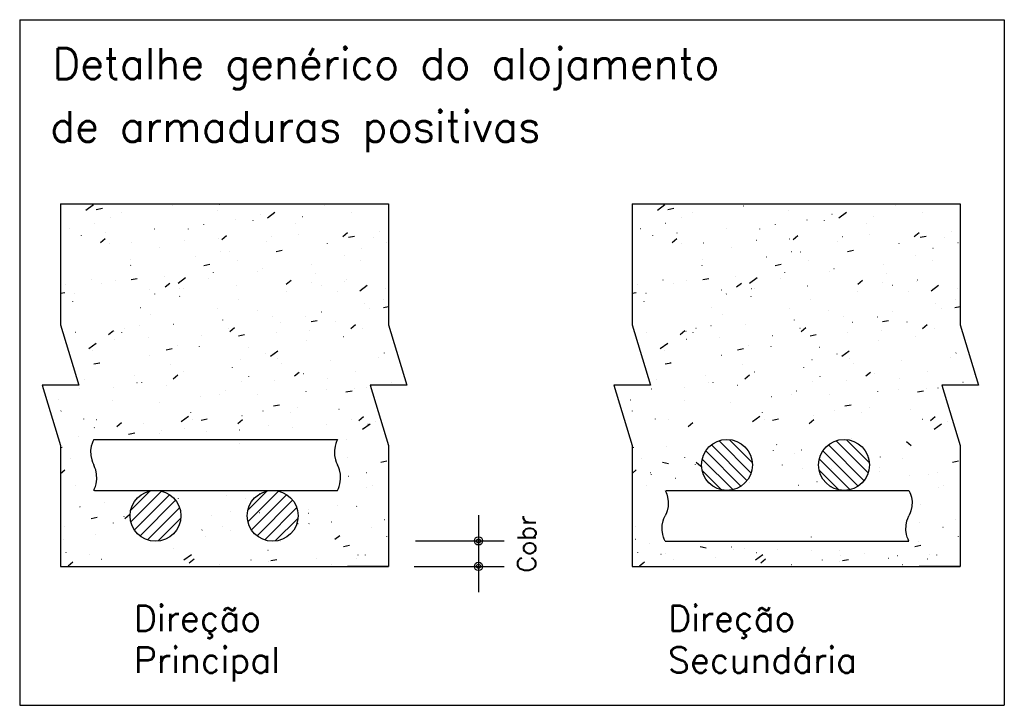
# Model space of a CAD drawing. Extents: x 0 to 119, y 0 to 84.
# Tile 7 of 9: x 69.86 to 79.47, y 13.8 to 20.48. Entities that reach past the tile are written whole.
import ezdxf

# ---------------------------------------------------------------- set-up
doc = ezdxf.new("R2010")
doc.units = 0
doc.header["$MEASUREMENT"] = 0
doc.layers.add('2', color=2, linetype='CONTINUOUS')
doc.styles.get("Standard").update_dxf_attribs({"font": 'ROMANS.SHX'})

msp = doc.modelspace()

# ---------------------------------------------------------------- linework, layer by layer
at = {"layer": '2', "linetype": 'Continuous'}
for p, q in [((69.86, 20.483948), (79.465, 20.483948)), ((69.86, 20.483948), (69.86, 13.8)), ((79.465, 20.483948), (79.465, 13.8)), ((70.25889, 18.68758), (73.45889, 18.68758)), ((70.25889, 18.68758), (70.25889, 17.509642)), ((70.506571, 18.62817), (70.579213, 18.681305)), ((70.607479, 18.635157), (70.666377, 18.646606)), ((71.347855, 18.670258), (71.348831, 18.670474)), ((71.810629, 18.685884), (71.811237, 18.686677)), ((72.831516, 18.671011), (72.831647, 18.672003)), ((73.45889, 18.68758), (73.45889, 17.509642)), ((75.833387, 18.68758), (79.033387, 18.68758)), ((75.833387, 18.68758), (75.833387, 17.509642)), ((76.081068, 18.62817), (76.153709, 18.681305)), ((76.181976, 18.635157), (76.240874, 18.646606)), ((76.922352, 18.670258), (76.923328, 18.670474)), ((77.385125, 18.685884), (77.385734, 18.686677)), ((78.406013, 18.671011), (78.406144, 18.672003)), ((79.033387, 18.68758), (79.033387, 17.509642)), ((70.25889, 18.567398), (70.25889, 18.567398)), ((70.745376, 18.558444), (70.745507, 18.559436)), ((70.850843, 18.606954), (70.851451, 18.607748)), ((71.789131, 18.619933), (71.789262, 18.620924)), ((72.208977, 18.586862), (72.209954, 18.587078)), ((72.277858, 18.553686), (72.350499, 18.60682)), ((72.616702, 18.564492), (72.617311, 18.565286)), ((73.095835, 18.602966), (73.096443, 18.603759)), ((75.833387, 18.567398), (75.833387, 18.567398)), ((76.319873, 18.558444), (76.320003, 18.559436)), ((76.425339, 18.606954), (76.425948, 18.607748)), ((77.363628, 18.619933), (77.363759, 18.620924)), ((77.783474, 18.586862), (77.78445, 18.587078)), ((77.852354, 18.553686), (77.924995, 18.60682)), ((78.191199, 18.564492), (78.191808, 18.565286)), ((78.670331, 18.602966), (78.67094, 18.603759)), ((70.25889, 18.447), (70.25889, 18.447)), ((70.34227, 18.447325), (70.343247, 18.447541)), ((70.586344, 18.501435), (70.587321, 18.501651)), ((71.176262, 18.445106), (71.176871, 18.445899)), ((71.506917, 18.442955), (71.507047, 18.443947)), ((71.656916, 18.485562), (71.657525, 18.486356)), ((71.964903, 18.532752), (71.96588, 18.532968)), ((72.136049, 18.524036), (72.136657, 18.524829)), ((72.549302, 18.494034), (72.549432, 18.495025)), ((75.833387, 18.447), (75.833387, 18.447)), ((75.916767, 18.447325), (75.917743, 18.447541)), ((76.160841, 18.501435), (76.161817, 18.501651)), ((76.750759, 18.445106), (76.751368, 18.445899)), ((77.081414, 18.442955), (77.081544, 18.443947)), ((77.231413, 18.485562), (77.232022, 18.486356)), ((77.5394, 18.532752), (77.540376, 18.532968)), ((77.710545, 18.524036), (77.711154, 18.524829)), ((78.123798, 18.494034), (78.123929, 18.495025)), ((70.25889, 18.42884), (70.25889, 18.42884)), ((70.25889, 18.42884), (70.25889, 18.42884)), ((70.25889, 18.42884), (70.25889, 18.42884)), ((70.25889, 18.42145), (70.25889, 18.42145)), ((70.25889, 18.42145), (70.25889, 18.42145)), ((70.463162, 18.381467), (70.463292, 18.382458)), ((70.649343, 18.311915), (70.695306, 18.350482)), ((70.69713, 18.406633), (70.697739, 18.407426)), ((71.795697, 18.348547), (71.796696, 18.348591)), ((71.830887, 18.340954), (71.87685, 18.379521)), ((72.313204, 18.371142), (72.314203, 18.371186)), ((72.57707, 18.394164), (72.578046, 18.39438)), ((73.012432, 18.369993), (73.058394, 18.40856)), ((73.047504, 18.403203), (73.048503, 18.403246)), ((73.068503, 18.362496), (73.1274, 18.373945)), ((73.308493, 18.360699), (73.308624, 18.36169)), ((73.372195, 18.417379), (73.373194, 18.417422)), ((75.833387, 18.42884), (75.833387, 18.42884)), ((75.833387, 18.42884), (75.833387, 18.42884)), ((75.833387, 18.42884), (75.833387, 18.42884)), ((75.833387, 18.42145), (75.833387, 18.42145)), ((75.833387, 18.42145), (75.833387, 18.42145)), ((76.037658, 18.381467), (76.037789, 18.382458)), ((76.22384, 18.311915), (76.269803, 18.350482)), ((76.271627, 18.406633), (76.272236, 18.407426)), ((77.370194, 18.348547), (77.371193, 18.348591)), ((77.405384, 18.340954), (77.451347, 18.379521)), ((77.887701, 18.371142), (77.8887, 18.371186)), ((78.151567, 18.394164), (78.152543, 18.39438)), ((78.586928, 18.369993), (78.632891, 18.40856)), ((78.622001, 18.403203), (78.623, 18.403246)), ((78.642999, 18.362496), (78.701897, 18.373945)), ((78.88299, 18.360699), (78.88312, 18.36169)), ((78.946692, 18.417379), (78.947691, 18.417422)), ((70.25889, 18.281449), (70.25889, 18.281449)), ((70.25889, 18.281449), (70.25889, 18.281449)), ((70.736706, 18.302311), (70.737705, 18.302355)), ((70.954437, 18.308737), (70.955413, 18.308953)), ((71.224702, 18.265978), (71.224833, 18.266969)), ((71.471006, 18.334371), (71.472005, 18.334415)), ((72.267087, 18.317056), (72.267218, 18.318048)), ((72.863288, 18.299905), (72.863896, 18.300698)), ((73.194118, 18.256658), (73.195095, 18.256874)), ((73.438192, 18.310768), (73.439169, 18.310984)), ((75.833387, 18.281449), (75.833387, 18.281449)), ((75.833387, 18.281449), (75.833387, 18.281449)), ((76.311203, 18.302311), (76.312202, 18.302355)), ((76.528934, 18.308737), (76.52991, 18.308953)), ((76.799199, 18.265978), (76.79933, 18.266969)), ((77.045503, 18.334371), (77.046502, 18.334415)), ((77.841584, 18.317056), (77.841714, 18.318048)), ((78.437784, 18.299905), (78.438393, 18.300698)), ((78.768615, 18.256658), (78.769591, 18.256874)), ((79.012689, 18.310768), (79.013665, 18.310984)), ((70.25889, 18.154538), (70.25889, 18.154538)), ((70.25889, 18.154538), (70.25889, 18.154538)), ((71.571485, 18.171231), (71.572461, 18.171447)), ((71.815559, 18.225341), (71.816535, 18.225557)), ((71.903502, 18.220975), (71.90411, 18.221768)), ((72.361731, 18.225114), (72.420629, 18.236562)), ((73.026278, 18.183721), (73.026409, 18.184713)), ((75.833387, 18.154538), (75.833387, 18.154538)), ((75.833387, 18.154538), (75.833387, 18.154538)), ((77.145982, 18.171231), (77.146958, 18.171447)), ((77.390056, 18.225341), (77.391032, 18.225557)), ((77.477998, 18.220975), (77.478607, 18.221768)), ((77.936228, 18.225114), (77.995126, 18.236562)), ((78.600775, 18.183721), (78.600906, 18.184713)), ((70.942488, 18.089), (70.942618, 18.089991)), ((70.943716, 18.142045), (70.944324, 18.142838)), ((71.65496, 18.087731), (71.713857, 18.09918)), ((71.984872, 18.140078), (71.985003, 18.14107)), ((72.228921, 18.059126), (72.22953, 18.05992)), ((72.709575, 18.099583), (72.710184, 18.100376)), ((73.188707, 18.138056), (73.189316, 18.138849)), ((76.516984, 18.089), (76.517115, 18.089991)), ((76.518212, 18.142045), (76.518821, 18.142838)), ((77.229456, 18.087731), (77.288354, 18.09918)), ((77.559369, 18.140078), (77.5595, 18.14107)), ((77.803418, 18.059126), (77.804027, 18.05992)), ((78.284072, 18.099583), (78.284681, 18.100376)), ((78.763204, 18.138056), (78.763813, 18.138849)), ((70.25889, 17.984286), (70.25889, 17.984286)), ((70.948188, 17.950349), (71.007086, 17.961797)), ((71.269135, 17.980196), (71.269744, 17.98099)), ((71.406165, 17.916072), (71.478806, 17.969207)), ((71.702658, 17.963101), (71.702788, 17.964092)), ((71.749789, 18.020653), (71.750398, 18.021446)), ((72.183652, 18.032643), (72.184628, 18.032859)), ((72.744064, 18.006743), (72.744194, 18.007735)), ((75.833387, 17.984286), (75.833387, 17.984286)), ((76.522685, 17.950349), (76.581582, 17.961797)), ((76.843632, 17.980196), (76.844241, 17.98099)), ((76.980661, 17.916072), (77.053302, 17.969207)), ((77.277155, 17.963101), (77.277285, 17.964092)), ((77.324286, 18.020653), (77.324895, 18.021446)), ((77.758149, 18.032643), (77.759125, 18.032859)), ((78.318561, 18.006743), (78.318691, 18.007735)), ((70.25889, 17.880236), (70.25889, 17.880236)), ((70.25889, 17.880236), (70.25889, 17.880236)), ((70.309349, 17.901266), (70.309958, 17.90206)), ((70.561019, 17.947216), (70.561995, 17.947432)), ((70.660273, 17.912022), (70.660404, 17.913014)), ((70.790003, 17.941723), (70.790612, 17.942516)), ((71.279335, 17.878147), (71.325298, 17.916714)), ((71.454107, 17.865388), (71.455106, 17.865431)), ((71.971614, 17.887983), (71.972613, 17.888026)), ((72.46088, 17.907186), (72.506842, 17.945753)), ((72.705914, 17.920043), (72.706913, 17.920086)), ((72.8007, 17.895137), (72.801676, 17.895354)), ((73.030605, 17.934219), (73.031604, 17.934263)), ((73.044774, 17.949247), (73.04575, 17.949464)), ((73.177451, 17.841588), (73.250092, 17.894723)), ((73.429266, 17.865614), (73.429875, 17.866407)), ((75.833387, 17.880236), (75.833387, 17.880236)), ((75.833387, 17.880236), (75.833387, 17.880236)), ((75.883846, 17.901266), (75.884455, 17.90206)), ((76.135516, 17.947216), (76.136492, 17.947432)), ((76.23477, 17.912022), (76.2349, 17.913014)), ((76.3645, 17.941723), (76.365109, 17.942516)), ((76.853832, 17.878147), (76.899795, 17.916714)), ((77.028604, 17.865388), (77.029603, 17.865431)), ((77.546111, 17.887983), (77.54711, 17.888026)), ((78.035376, 17.907186), (78.081339, 17.945753)), ((78.280411, 17.920043), (78.28141, 17.920086)), ((78.375197, 17.895137), (78.376173, 17.895354)), ((78.605102, 17.934219), (78.606101, 17.934263)), ((78.619271, 17.949247), (78.620247, 17.949464)), ((78.751947, 17.841588), (78.824588, 17.894723)), ((79.003763, 17.865614), (79.004371, 17.866407)), ((70.25889, 17.835507), (70.25889, 17.835507)), ((70.25889, 17.816363), (70.300314, 17.824415)), ((70.25889, 17.813203), (70.25889, 17.813203)), ((70.25889, 17.813203), (70.25889, 17.813203)), ((70.395116, 17.819151), (70.396115, 17.819195)), ((71.129416, 17.851211), (71.130415, 17.851255)), ((71.178067, 17.80971), (71.179043, 17.809927)), ((71.420443, 17.786123), (71.420574, 17.787115)), ((71.422141, 17.86382), (71.423117, 17.864037)), ((72.461849, 17.829766), (72.46198, 17.830757)), ((72.956161, 17.834995), (72.956769, 17.835788)), ((75.833387, 17.835507), (75.833387, 17.835507)), ((75.833387, 17.816363), (75.874811, 17.824415)), ((75.833387, 17.813203), (75.833387, 17.813203)), ((75.833387, 17.813203), (75.833387, 17.813203)), ((75.969613, 17.819151), (75.970612, 17.819195)), ((76.703913, 17.851211), (76.704912, 17.851255)), ((76.752564, 17.80971), (76.75354, 17.809927)), ((76.99494, 17.786123), (76.995071, 17.787115)), ((76.996638, 17.86382), (76.997614, 17.864037)), ((78.036346, 17.829766), (78.036476, 17.830757)), ((78.530657, 17.834995), (78.531266, 17.835788)), ((70.378058, 17.735045), (70.378189, 17.736036)), ((71.036589, 17.677135), (71.037197, 17.677929)), ((71.996375, 17.756065), (71.996983, 17.756859)), ((73.22339, 17.714277), (73.22352, 17.715268)), ((73.409211, 17.677688), (73.45889, 17.687344)), ((73.412867, 17.756549), (73.413843, 17.756766)), ((75.952555, 17.735045), (75.952686, 17.736036)), ((76.611085, 17.677135), (76.611694, 17.677929)), ((77.570871, 17.756065), (77.57148, 17.756859)), ((78.797887, 17.714277), (78.798017, 17.715268)), ((78.983708, 17.677688), (79.033387, 17.687344)), ((78.987364, 17.756549), (78.98834, 17.756766)), ((70.25889, 17.605934), (70.25889, 17.605934)), ((70.25889, 17.605934), (70.25889, 17.605934)), ((70.25889, 17.605934), (70.25889, 17.605934)), ((71.138229, 17.609145), (71.138359, 17.610137)), ((71.790234, 17.671122), (71.79121, 17.671339)), ((72.179635, 17.652788), (72.179765, 17.65378)), ((72.321794, 17.594217), (72.322403, 17.59501)), ((72.651356, 17.587726), (72.652332, 17.587943)), ((72.802448, 17.634673), (72.803057, 17.635467)), ((73.275554, 17.665292), (73.276162, 17.666086)), ((75.833387, 17.605934), (75.833387, 17.605934)), ((75.833387, 17.605934), (75.833387, 17.605934)), ((75.833387, 17.605934), (75.833387, 17.605934)), ((76.712725, 17.609145), (76.712856, 17.610137)), ((77.364731, 17.671122), (77.365707, 17.671339)), ((77.754131, 17.652788), (77.754262, 17.65378)), ((77.896291, 17.594217), (77.8969, 17.59501)), ((78.225853, 17.587726), (78.226829, 17.587943)), ((78.376945, 17.634673), (78.377554, 17.635467)), ((78.85005, 17.665292), (78.850659, 17.666086)), ((70.25889, 17.509645), (70.437724, 16.920676)), ((71.028723, 17.502299), (71.029699, 17.502516)), ((71.362008, 17.515287), (71.362617, 17.51608)), ((71.842662, 17.555743), (71.843271, 17.556537)), ((71.909328, 17.444379), (71.95529, 17.482946)), ((72.407282, 17.533617), (72.408258, 17.533833)), ((72.70244, 17.540305), (72.761337, 17.551754)), ((72.941175, 17.537299), (72.941306, 17.53829)), ((73.090872, 17.473418), (73.136834, 17.511985)), ((73.45889, 17.509645), (73.637724, 16.920676)), ((75.833387, 17.509645), (76.01222, 16.920676)), ((76.60322, 17.502299), (76.604196, 17.502516)), ((76.936505, 17.515287), (76.937114, 17.51608)), ((77.417159, 17.555743), (77.417768, 17.556537)), ((77.483824, 17.444379), (77.529787, 17.482946)), ((77.981779, 17.533617), (77.982755, 17.533833)), ((78.276936, 17.540305), (78.335834, 17.551754)), ((78.515672, 17.537299), (78.515803, 17.53829)), ((78.665369, 17.473418), (78.711331, 17.511985)), ((79.033387, 17.509645), (79.212221, 16.920676)), ((70.402222, 17.436357), (70.402831, 17.43715)), ((70.727783, 17.41534), (70.773746, 17.453907)), ((70.784649, 17.448189), (70.785625, 17.448406)), ((70.856014, 17.432168), (70.856145, 17.433159)), ((70.882876, 17.476814), (70.883485, 17.477607)), ((71.630024, 17.404823), (71.631023, 17.404866)), ((71.89742, 17.47581), (71.89755, 17.476802)), ((71.995668, 17.402923), (72.054566, 17.414371)), ((72.364324, 17.436883), (72.365323, 17.436927)), ((72.689015, 17.451059), (72.690014, 17.451103)), ((73.019449, 17.395029), (73.020425, 17.395245)), ((73.206522, 17.473654), (73.207521, 17.473698)), ((75.976719, 17.436357), (75.977328, 17.43715)), ((76.30228, 17.41534), (76.348243, 17.453907)), ((76.359146, 17.448189), (76.360122, 17.448406)), ((76.430511, 17.432168), (76.430641, 17.433159)), ((76.457373, 17.476814), (76.457982, 17.477607)), ((77.204521, 17.404823), (77.20552, 17.404866)), ((77.471917, 17.47581), (77.472047, 17.476802)), ((77.570165, 17.402923), (77.629063, 17.414371)), ((77.938821, 17.436883), (77.93982, 17.436927)), ((78.263512, 17.451059), (78.264511, 17.451103)), ((78.593945, 17.395029), (78.594922, 17.395245)), ((78.781019, 17.473654), (78.782018, 17.473698)), ((70.308241, 17.347112), (70.308241, 17.347112)), ((70.308241, 17.347112), (70.308241, 17.347112)), ((70.308241, 17.347112), (70.308241, 17.347112)), ((70.309533, 17.342859), (70.309533, 17.342859)), ((70.309533, 17.342859), (70.309533, 17.342859)), ((70.309533, 17.342859), (70.309533, 17.342859)), ((70.315471, 17.323301), (70.315471, 17.323301)), ((70.321317, 17.304049), (70.321317, 17.304049)), ((70.321317, 17.304049), (70.321317, 17.304049)), ((70.321317, 17.304049), (70.321317, 17.304049)), ((70.534472, 17.278458), (70.607113, 17.331593)), ((70.787826, 17.368052), (70.788825, 17.368095)), ((71.112517, 17.382228), (71.113516, 17.382271)), ((71.396816, 17.309602), (71.397792, 17.309818)), ((71.615205, 17.298833), (71.615336, 17.299824)), ((72.089248, 17.291156), (72.089856, 17.291949)), ((72.658961, 17.360321), (72.659091, 17.361313)), ((75.882738, 17.347112), (75.882738, 17.347112)), ((75.882738, 17.347112), (75.882738, 17.347112)), ((75.882738, 17.347112), (75.882738, 17.347112)), ((75.88403, 17.342859), (75.88403, 17.342859)), ((75.88403, 17.342859), (75.88403, 17.342859)), ((75.88403, 17.342859), (75.88403, 17.342859)), ((75.889968, 17.323301), (75.889968, 17.323301)), ((75.895814, 17.304049), (75.895814, 17.304049)), ((75.895814, 17.304049), (75.895814, 17.304049)), ((75.895814, 17.304049), (75.895814, 17.304049)), ((76.108968, 17.278458), (76.181609, 17.331593)), ((76.362323, 17.368052), (76.363322, 17.368095)), ((76.687014, 17.382228), (76.688013, 17.382271)), ((76.971312, 17.309602), (76.972289, 17.309818)), ((77.189702, 17.298833), (77.189833, 17.299824)), ((77.663744, 17.291156), (77.664353, 17.291949)), ((78.233457, 17.360321), (78.233588, 17.361313)), ((70.573799, 17.25519), (70.57393, 17.256182)), ((71.129461, 17.212226), (71.13007, 17.213019)), ((71.288897, 17.26554), (71.347794, 17.276989)), ((72.257938, 17.226206), (72.258914, 17.226422)), ((72.305758, 17.203974), (72.378399, 17.257109)), ((73.419131, 17.234422), (73.419261, 17.235414)), ((76.148296, 17.25519), (76.148427, 17.256182)), ((76.703958, 17.212226), (76.704567, 17.213019)), ((76.863393, 17.26554), (76.922291, 17.276989)), ((77.832435, 17.226206), (77.833411, 17.226422)), ((77.880254, 17.203974), (77.952895, 17.257109)), ((78.993628, 17.234422), (78.993758, 17.235414)), ((70.366413, 17.155529), (70.366413, 17.155529)), ((70.376919, 17.12093), (70.376919, 17.12093)), ((70.582125, 17.128158), (70.641023, 17.139606)), ((70.635305, 17.140779), (70.636281, 17.140995)), ((71.332991, 17.121855), (71.333121, 17.122847)), ((72.013864, 17.172096), (72.01484, 17.172312)), ((72.376746, 17.183344), (72.376877, 17.184335)), ((72.414667, 17.129307), (72.415276, 17.130101)), ((72.887773, 17.159926), (72.888381, 17.16072)), ((73.360878, 17.190545), (73.361487, 17.191339)), ((75.94091, 17.155529), (75.94091, 17.155529)), ((75.951416, 17.12093), (75.951416, 17.12093)), ((76.156622, 17.128158), (76.215519, 17.139606)), ((76.209801, 17.140779), (76.210778, 17.140995)), ((76.907487, 17.121855), (76.907618, 17.122847)), ((77.588361, 17.172096), (77.589337, 17.172312)), ((77.951243, 17.183344), (77.951373, 17.184335)), ((77.989164, 17.129307), (77.989773, 17.130101)), ((78.462269, 17.159926), (78.462878, 17.16072)), ((78.935375, 17.190545), (78.935984, 17.191339)), ((70.386283, 17.09009), (70.386283, 17.09009)), ((70.387568, 17.085857), (70.387568, 17.085857)), ((70.387568, 17.085857), (70.387568, 17.085857)), ((70.387568, 17.085857), (70.387568, 17.085857)), ((70.391231, 17.086669), (70.392207, 17.086885)), ((70.975749, 17.011904), (70.976358, 17.012698)), ((71.357776, 16.981572), (71.403738, 17.020139)), ((71.454881, 17.050377), (71.45549, 17.051171)), ((71.935535, 17.090834), (71.936144, 17.091627)), ((72.094531, 17.006366), (72.094662, 17.007357)), ((72.53932, 17.010611), (72.585282, 17.049178)), ((72.62603, 17.033508), (72.627007, 17.033724)), ((73.136916, 17.057444), (73.137047, 17.058436)), ((73.599232, 17.022555), (73.600232, 17.022598)), ((75.96078, 17.09009), (75.96078, 17.09009)), ((75.962065, 17.085857), (75.962065, 17.085857)), ((75.962065, 17.085857), (75.962065, 17.085857)), ((75.962065, 17.085857), (75.962065, 17.085857)), ((75.965727, 17.086669), (75.966704, 17.086885)), ((76.550246, 17.011904), (76.550855, 17.012698)), ((76.932272, 16.981572), (76.978235, 17.020139)), ((77.029378, 17.050377), (77.029987, 17.051171)), ((77.510032, 17.090834), (77.510641, 17.091627)), ((77.669028, 17.006366), (77.669159, 17.007357)), ((78.113817, 17.010611), (78.159779, 17.049178)), ((78.200527, 17.033508), (78.201504, 17.033724)), ((78.711413, 17.057444), (78.711544, 17.058436)), ((79.173729, 17.022555), (79.174728, 17.022598)), ((70.437724, 16.920676), (70.080057, 16.920676)), ((70.080057, 16.920676), (70.25889, 16.331707)), ((70.495095, 16.971448), (70.495704, 16.972241)), ((71.003397, 16.948081), (71.004374, 16.948297)), ((71.050776, 16.944877), (71.050907, 16.945869)), ((71.288434, 16.921663), (71.289433, 16.921707)), ((72.022734, 16.953723), (72.023733, 16.953767)), ((72.347425, 16.967899), (72.348424, 16.967943)), ((72.864932, 16.990494), (72.865931, 16.990538)), ((73.637724, 16.920676), (73.280057, 16.920676)), ((73.280057, 16.920676), (73.45889, 16.331707)), ((73.354377, 16.920676), (73.354377, 16.920676)), ((73.377825, 16.920676), (73.377825, 16.920676)), ((73.377825, 16.920676), (73.377825, 16.920676)), ((73.378467, 16.920676), (73.378467, 16.920676)), ((73.487153, 16.950112), (73.488129, 16.950328)), ((73.579077, 16.920676), (73.579077, 16.920676)), ((73.603411, 16.920676), (73.603411, 16.920676)), ((76.01222, 16.920676), (75.654553, 16.920676)), ((75.654553, 16.920676), (75.833387, 16.331707)), ((76.069592, 16.971448), (76.070201, 16.972241)), ((76.577894, 16.948081), (76.57887, 16.948297)), ((76.625273, 16.944877), (76.625403, 16.945869)), ((76.862931, 16.921663), (76.86393, 16.921707)), ((77.597231, 16.953723), (77.59823, 16.953767)), ((77.921922, 16.967899), (77.922921, 16.967943)), ((78.439429, 16.990494), (78.440428, 16.990538)), ((79.212221, 16.920676), (78.854554, 16.920676)), ((78.854554, 16.920676), (79.033387, 16.331707)), ((78.928874, 16.920676), (78.928874, 16.920676)), ((78.952322, 16.920676), (78.952322, 16.920676)), ((78.952322, 16.920676), (78.952322, 16.920676)), ((78.952964, 16.920676), (78.952964, 16.920676)), ((79.061649, 16.950112), (79.062626, 16.950328)), ((79.153574, 16.920676), (79.153574, 16.920676)), ((79.177907, 16.920676), (79.177907, 16.920676)), ((70.091876, 16.88175), (70.091876, 16.88175)), ((70.095571, 16.869581), (70.095571, 16.869581)), ((70.095571, 16.869581), (70.095571, 16.869581)), ((70.095571, 16.869581), (70.095571, 16.869581)), ((70.446236, 16.884892), (70.447235, 16.884935)), ((70.770927, 16.899068), (70.771926, 16.899112)), ((71.620446, 16.810575), (71.621422, 16.810791)), ((71.812317, 16.829388), (71.812447, 16.83038)), ((71.86452, 16.864685), (71.865496, 16.864901)), ((72.18212, 16.826246), (72.182729, 16.82704)), ((72.655226, 16.856865), (72.655835, 16.857659)), ((72.854702, 16.880467), (72.854832, 16.881458)), ((73.043148, 16.855497), (73.102046, 16.866945)), ((73.128331, 16.887484), (73.12894, 16.888278)), ((73.243079, 16.896002), (73.244055, 16.896218)), ((75.666373, 16.88175), (75.666373, 16.88175)), ((75.670068, 16.869581), (75.670068, 16.869581)), ((75.670068, 16.869581), (75.670068, 16.869581)), ((75.670068, 16.869581), (75.670068, 16.869581)), ((76.020733, 16.884892), (76.021732, 16.884935)), ((76.345424, 16.899068), (76.346423, 16.899112)), ((77.194942, 16.810575), (77.195919, 16.810791)), ((77.386814, 16.829388), (77.386944, 16.83038)), ((77.439016, 16.864685), (77.439993, 16.864901)), ((77.756617, 16.826246), (77.757226, 16.82704)), ((78.229723, 16.856865), (78.230331, 16.857659)), ((78.429198, 16.880467), (78.429329, 16.881458)), ((78.617645, 16.855497), (78.676543, 16.866945)), ((78.702828, 16.887484), (78.703437, 16.888278)), ((78.817575, 16.896002), (78.818552, 16.896218)), ((70.130495, 16.754563), (70.130495, 16.754563)), ((70.241887, 16.779258), (70.242863, 16.779474)), ((70.768562, 16.7679), (70.768692, 16.768891)), ((71.222334, 16.747316), (71.222943, 16.74811)), ((72.336377, 16.718114), (72.395274, 16.729563)), ((75.704992, 16.754563), (75.704992, 16.754563)), ((75.816383, 16.779258), (75.81736, 16.779474)), ((76.343058, 16.7679), (76.343189, 16.768891)), ((76.796831, 16.747316), (76.79744, 16.74811)), ((77.910874, 16.718114), (77.969771, 16.729563)), ((70.262548, 16.668387), (70.263157, 16.66918)), ((71.434065, 16.566361), (71.506706, 16.619495)), ((71.530102, 16.652411), (71.530233, 16.653402)), ((72.028408, 16.625925), (72.029017, 16.626718)), ((72.232612, 16.671987), (72.233589, 16.672203)), ((72.501514, 16.656544), (72.502122, 16.657337)), ((72.572487, 16.703489), (72.572618, 16.704481)), ((72.974619, 16.687163), (72.975228, 16.687956)), ((75.837045, 16.668387), (75.837654, 16.66918)), ((77.008561, 16.566361), (77.081202, 16.619495)), ((77.104599, 16.652411), (77.10473, 16.653402)), ((77.602905, 16.625925), (77.603514, 16.626718)), ((77.807109, 16.671987), (77.808085, 16.672203)), ((78.07601, 16.656544), (78.076619, 16.657337)), ((78.146984, 16.703489), (78.147114, 16.704481)), ((78.549116, 16.687163), (78.549724, 16.687956)), ((70.186682, 16.569516), (70.186682, 16.569516)), ((70.186682, 16.569516), (70.186682, 16.569516)), ((70.186682, 16.569516), (70.186682, 16.569516)), ((70.486347, 16.590922), (70.486477, 16.591913)), ((70.609979, 16.58656), (70.610956, 16.586776)), ((70.806224, 16.518765), (70.852186, 16.557332)), ((71.068622, 16.546995), (71.069231, 16.547788)), ((71.547754, 16.585468), (71.548363, 16.586261)), ((71.629605, 16.580732), (71.688503, 16.59218)), ((71.987768, 16.547804), (72.03373, 16.586371)), ((72.290272, 16.526511), (72.290403, 16.527503)), ((72.849661, 16.534481), (72.850637, 16.534698)), ((73.093735, 16.588591), (73.094711, 16.588808)), ((73.169312, 16.576842), (73.215275, 16.61541)), ((73.205351, 16.491876), (73.277992, 16.545011)), ((73.257643, 16.539395), (73.258642, 16.539438)), ((73.331678, 16.570154), (73.331809, 16.571146)), ((75.761179, 16.569516), (75.761179, 16.569516)), ((75.761179, 16.569516), (75.761179, 16.569516)), ((75.761179, 16.569516), (75.761179, 16.569516)), ((76.060844, 16.590922), (76.060974, 16.591913)), ((76.184476, 16.58656), (76.185452, 16.586776)), ((76.38072, 16.518765), (76.426683, 16.557332)), ((77.122251, 16.585468), (77.12286, 16.586261)), ((77.204102, 16.580732), (77.263, 16.59218)), ((77.562265, 16.547804), (77.608227, 16.586371)), ((78.668231, 16.588591), (78.669208, 16.588808)), ((78.743809, 16.576842), (78.789771, 16.61541)), ((78.779847, 16.491876), (78.852488, 16.545011)), ((78.832139, 16.539395), (78.833138, 16.539438)), ((78.906175, 16.570154), (78.906306, 16.571146)), ((70.208531, 16.497561), (70.208531, 16.497561)), ((70.208531, 16.497561), (70.208531, 16.497561)), ((70.213141, 16.482375), (70.213141, 16.482375)), ((70.213141, 16.482375), (70.213141, 16.482375)), ((70.587968, 16.506538), (70.588577, 16.507331)), ((70.922834, 16.443349), (70.981731, 16.454798)), ((70.946844, 16.438503), (70.947843, 16.438547)), ((71.227027, 16.449054), (71.228004, 16.449271)), ((71.247888, 16.475433), (71.248018, 16.476424)), ((71.471101, 16.503164), (71.472078, 16.503381)), ((71.681144, 16.470563), (71.682143, 16.470607)), ((72.005835, 16.48474), (72.006834, 16.484783)), ((72.523342, 16.507334), (72.524341, 16.507378)), ((75.783027, 16.497561), (75.783027, 16.497561)), ((75.783027, 16.497561), (75.783027, 16.497561)), ((75.787638, 16.482375), (75.787638, 16.482375)), ((75.787638, 16.482375), (75.787638, 16.482375)), ((70.235888, 16.407462), (70.235888, 16.407462)), ((70.25889, 16.331707), (70.25889, 15.153773)), ((70.429337, 16.415908), (70.430336, 16.415952)), ((70.581943, 16.391504), (72.735352, 16.391504)), ((72.008058, 16.349534), (72.008188, 16.350525)), ((72.735352, 16.391504), (72.960448, 16.391504)), ((73.049464, 16.393176), (73.049594, 16.394168)), ((73.45889, 16.331707), (73.45889, 15.153773)), ((75.810385, 16.407462), (75.810385, 16.407462)), ((75.833387, 16.331707), (75.833387, 15.153773)), ((76.608581, 16.337732), (76.953585, 15.992728)), ((76.681895, 16.377555), (76.993408, 16.066042)), ((76.784377, 16.38821), (77.004063, 16.168523)), ((77.244879, 16.340872), (77.243903, 16.341088)), ((77.751073, 16.337732), (78.096077, 15.992728)), ((77.824387, 16.377555), (78.1359, 16.066042)), ((77.926869, 16.38821), (78.146555, 16.168524)), ((77.974559, 16.397217), (77.974428, 16.398208)), ((78.510038, 16.372716), (78.556001, 16.334149)), ((79.033387, 16.331707), (79.033387, 15.153773)), ((70.25889, 16.314292), (70.27496, 16.317415)), ((70.25889, 16.234423), (70.25889, 16.234423)), ((70.25889, 16.234423), (70.25889, 16.234423)), ((70.25889, 16.234423), (70.25889, 16.234423)), ((75.833387, 16.314292), (75.849456, 16.317415)), ((75.833387, 16.234423), (75.833387, 16.234423)), ((75.833387, 16.234423), (75.833387, 16.234423)), ((75.833387, 16.234423), (75.833387, 16.234423)), ((76.171612, 16.325371), (76.171482, 16.326362)), ((76.553739, 16.279437), (76.89529, 15.937885)), ((76.898151, 16.272544), (76.897152, 16.272587)), ((77.213018, 16.281728), (77.212887, 16.282719)), ((77.415658, 16.249949), (77.414659, 16.249993)), ((77.488953, 16.286762), (77.487977, 16.286979)), ((77.696231, 16.279437), (78.037782, 15.937886)), ((70.355421, 16.203477), (70.35603, 16.20427)), ((73.059943, 16.212416), (73.060552, 16.213209)), ((73.383857, 16.170688), (73.442755, 16.182137)), ((75.929918, 16.203477), (75.930527, 16.20427)), ((76.131267, 16.169849), (76.190165, 16.1584)), ((76.34882, 16.213495), (76.348211, 16.214288)), ((76.453827, 16.148393), (76.453696, 16.149384)), ((76.459161, 16.168818), (76.505123, 16.130251)), ((76.518939, 16.2011), (76.816953, 15.903086)), ((76.627831, 16.203366), (76.626855, 16.203583)), ((77.302579, 16.142419), (77.30197, 16.143213)), ((77.661431, 16.2011), (77.959445, 15.903086)), ((78.149958, 16.217889), (78.148959, 16.217932)), ((78.256773, 16.220239), (78.256643, 16.221231)), ((78.474649, 16.203712), (78.47365, 16.203756)), ((78.958354, 16.170688), (79.017251, 16.182137)), ((70.25889, 16.059497), (70.300634, 16.094525)), ((70.25889, 16.077675), (70.25889, 16.077675)), ((70.25889, 16.077675), (70.25889, 16.077675)), ((70.25889, 16.077675), (70.25889, 16.077675)), ((73.240743, 16.070411), (73.241742, 16.070455)), ((75.833387, 16.059497), (75.875131, 16.094525)), ((75.833387, 16.077675), (75.833387, 16.077675)), ((75.833387, 16.077675), (75.833387, 16.077675)), ((75.833387, 16.077675), (75.833387, 16.077675)), ((76.015664, 16.064778), (76.014688, 16.064995)), ((76.0234, 16.051646), (76.022791, 16.05244)), ((76.518627, 16.088274), (76.704127, 15.902774)), ((77.495233, 16.10475), (77.495102, 16.105742)), ((77.661119, 16.088274), (77.846619, 15.902774)), ((77.775684, 16.1118), (77.775075, 16.112594)), ((78.24879, 16.081181), (78.248181, 16.081974)), ((78.250464, 16.117939), (78.249488, 16.118156)), ((78.538988, 16.043262), (78.538857, 16.044253)), ((78.721895, 16.050562), (78.721286, 16.051355)), ((78.81524, 16.070411), (78.816239, 16.070455)), ((70.25889, 15.960121), (70.25889, 15.960121)), ((70.25889, 15.960121), (70.25889, 15.960121)), ((70.25889, 15.960121), (70.25889, 15.960121)), ((70.401244, 15.9445), (70.401374, 15.945491)), ((70.605254, 15.955343), (70.606253, 15.955387)), ((73.068409, 16.034373), (73.069385, 16.034589)), ((75.833387, 15.960121), (75.833387, 15.960121)), ((75.833387, 15.960121), (75.833387, 15.960121)), ((75.833387, 15.960121), (75.833387, 15.960121)), ((75.975741, 15.9445), (75.975871, 15.945491)), ((76.259738, 16.010668), (76.258762, 16.010885)), ((76.983186, 15.972717), (76.982577, 15.97351)), ((77.638297, 15.979351), (77.637321, 15.979568)), ((70.25889, 15.940221), (70.25889, 15.940221)), ((70.25889, 15.940221), (70.25889, 15.940221)), ((70.591042, 15.895504), (72.735352, 15.895504)), ((70.944131, 15.702733), (71.129631, 15.888233)), ((70.944442, 15.589908), (71.242456, 15.887921)), ((70.979242, 15.51157), (71.320793, 15.853122)), ((71.881186, 15.848117), (71.881794, 15.84891)), ((72.086623, 15.702733), (72.272123, 15.888233)), ((72.086934, 15.589908), (72.384948, 15.887922)), ((72.121734, 15.51157), (72.463286, 15.853122)), ((72.20282, 15.862243), (72.20295, 15.863235)), ((72.735352, 15.895504), (72.960448, 15.895504)), ((73.246575, 15.923732), (73.246706, 15.924723)), ((73.300502, 15.939974), (73.30111, 15.940767)), ((75.833387, 15.940221), (75.833387, 15.940221)), ((75.833387, 15.940221), (75.833387, 15.940221)), ((76.165539, 15.895504), (78.309849, 15.895504)), ((77.456291, 15.942098), (77.455682, 15.942891)), ((77.777447, 15.927773), (77.777317, 15.928764)), ((78.309849, 15.895504), (78.534945, 15.895504)), ((78.821072, 15.923732), (78.821203, 15.924723)), ((78.874998, 15.939974), (78.875607, 15.940767)), ((70.684265, 15.780123), (70.685241, 15.780339)), ((71.034084, 15.453275), (71.379089, 15.79828)), ((71.40808, 15.817498), (71.408689, 15.818291)), ((72.062824, 15.81144), (72.0638, 15.811656)), ((72.176576, 15.453275), (72.52158, 15.79828)), ((76.18075, 15.835621), (76.179751, 15.835664)), ((78.643882, 15.756418), (78.642906, 15.756635)), ((70.25889, 15.70676), (70.25889, 15.70676)), ((70.25889, 15.685819), (70.25889, 15.685819)), ((70.25889, 15.685819), (70.25889, 15.685819)), ((70.25889, 15.685819), (70.25889, 15.685819)), ((70.440191, 15.726013), (70.441167, 15.726229)), ((70.448294, 15.738568), (70.448903, 15.739361)), ((70.884664, 15.622189), (70.930626, 15.660757)), ((71.107398, 15.413452), (71.418911, 15.724965)), ((71.920605, 15.685266), (71.920736, 15.686257)), ((72.200579, 15.678414), (72.201187, 15.679207)), ((72.24989, 15.413452), (72.561403, 15.724965)), ((72.673684, 15.709033), (72.674293, 15.709826)), ((72.674991, 15.672852), (72.675967, 15.673068)), ((72.964361, 15.746754), (72.964491, 15.747746)), ((73.146789, 15.739652), (73.147398, 15.740445)), ((75.833387, 15.70676), (75.833387, 15.70676)), ((75.833387, 15.685819), (75.833387, 15.685819)), ((75.833387, 15.685819), (75.833387, 15.685819)), ((75.833387, 15.685819), (75.833387, 15.685819)), ((70.25889, 15.563256), (70.25889, 15.563256)), ((70.556771, 15.621159), (70.615668, 15.632607)), ((70.773714, 15.576719), (70.774323, 15.577513)), ((70.879199, 15.641623), (70.87933, 15.642615)), ((71.052358, 15.587425), (71.053334, 15.587641)), ((71.20988, 15.402797), (71.429567, 15.622484)), ((71.727473, 15.647795), (71.728082, 15.648588)), ((72.352372, 15.402797), (72.572058, 15.622484)), ((72.574463, 15.573075), (72.575462, 15.573119)), ((72.682146, 15.569777), (72.682277, 15.570768)), ((72.899153, 15.587251), (72.900152, 15.587295)), ((73.41666, 15.609846), (73.417659, 15.60989)), ((74.335579, 15.652797), (74.335579, 14.903773)), ((75.833387, 15.563256), (75.833387, 15.563256)), ((78.635049, 15.577798), (78.63444, 15.578592)), ((78.991157, 15.609846), (78.992156, 15.60989)), ((70.25889, 15.491731), (70.25889, 15.491731)), ((70.25889, 15.491731), (70.25889, 15.491731)), ((70.25889, 15.471975), (70.25889, 15.471975)), ((70.25889, 15.471975), (70.25889, 15.471975)), ((70.263664, 15.472183), (70.264663, 15.472227)), ((70.294582, 15.538246), (70.295191, 15.539039)), ((70.596985, 15.464645), (70.597115, 15.465637)), ((71.322655, 15.51842), (71.323654, 15.518464)), ((71.638391, 15.508288), (71.638521, 15.50928)), ((71.840162, 15.541015), (71.841161, 15.541059)), ((71.91348, 15.504029), (71.914456, 15.504245)), ((73.292039, 15.535346), (73.293015, 15.535562)), ((75.833387, 15.491731), (75.833387, 15.491731)), ((75.833387, 15.491731), (75.833387, 15.491731)), ((75.833387, 15.471975), (75.833387, 15.471975)), ((75.833387, 15.471975), (75.833387, 15.471975)), ((75.838161, 15.472183), (75.83916, 15.472227)), ((75.869079, 15.538246), (75.869688, 15.539039)), ((78.866536, 15.535346), (78.867512, 15.535562)), ((70.25889, 15.411517), (70.25889, 15.411517)), ((70.290847, 15.418602), (70.291823, 15.418818)), ((71.669406, 15.449919), (71.670382, 15.450135)), ((72.399931, 15.392799), (72.400062, 15.39379)), ((72.935541, 15.418291), (72.981504, 15.456858)), ((73.442316, 15.443877), (73.442447, 15.444869)), ((73.722507, 15.402797), (74.585579, 15.402797)), ((75.833387, 15.411517), (75.833387, 15.411517)), ((75.865344, 15.418602), (75.86632, 15.418818)), ((76.004833, 15.375056), (76.003834, 15.375099)), ((76.15644, 15.399504), (78.309849, 15.399504)), ((77.582685, 15.440482), (77.582555, 15.441474)), ((78.309849, 15.399504), (78.534945, 15.399504)), ((78.624091, 15.39684), (78.623961, 15.397831)), ((79.016813, 15.443877), (79.016944, 15.444869)), ((70.31477, 15.287668), (70.314901, 15.288659)), ((70.541167, 15.273658), (70.541776, 15.274452)), ((71.356176, 15.33131), (71.356307, 15.332302)), ((72.281573, 15.311331), (72.282549, 15.311547)), ((73.017794, 15.348498), (73.076692, 15.359946)), ((75.889267, 15.287668), (75.889398, 15.288659)), ((76.115664, 15.273658), (76.116273, 15.274452)), ((76.163074, 15.283676), (76.162465, 15.284469)), ((76.49733, 15.347658), (76.556228, 15.336209)), ((76.52234, 15.352461), (76.521341, 15.352504)), ((76.802501, 15.341737), (76.801524, 15.341953)), ((76.822515, 15.314583), (76.822384, 15.315574)), ((76.930673, 15.33131), (76.930803, 15.332302)), ((77.046575, 15.287627), (77.045598, 15.287843)), ((77.25664, 15.3204), (77.255641, 15.320444)), ((77.581331, 15.306224), (77.580332, 15.306268)), ((77.85607, 15.311331), (77.857046, 15.311547)), ((78.098838, 15.283629), (78.097839, 15.283673)), ((78.592291, 15.348498), (78.651188, 15.359946)), ((70.333112, 15.159382), (70.379074, 15.19795)), ((70.65894, 15.225904), (70.659916, 15.22612)), ((71.461965, 15.216649), (71.534606, 15.269783)), ((71.514656, 15.188421), (71.560619, 15.226988)), ((72.117717, 15.215821), (72.117847, 15.216813)), ((72.285903, 15.203667), (72.286512, 15.20446)), ((72.311022, 15.211115), (72.36992, 15.222564)), ((72.759008, 15.234286), (72.759617, 15.235079)), ((73.142695, 15.227935), (73.143671, 15.228152)), ((73.160102, 15.2669), (73.160232, 15.267891)), ((73.232114, 15.264905), (73.232722, 15.265698)), ((75.907609, 15.159382), (75.953571, 15.19795)), ((76.233436, 15.225904), (76.234413, 15.22612)), ((76.643728, 15.243219), (76.643119, 15.244013)), ((77.036461, 15.216649), (77.109102, 15.269783)), ((77.089153, 15.188421), (77.135115, 15.226988)), ((77.692214, 15.215821), (77.692344, 15.216813)), ((77.8604, 15.203667), (77.861009, 15.20446)), ((77.8649, 15.263505), (77.864769, 15.264496)), ((77.885519, 15.211115), (77.944417, 15.222564)), ((78.333505, 15.234286), (78.334114, 15.235079)), ((78.425134, 15.25631), (78.424157, 15.256526)), ((78.717192, 15.227935), (78.718168, 15.228152)), ((78.734598, 15.2669), (78.734729, 15.267891)), ((78.80661, 15.264905), (78.807219, 15.265698)), ((70.25889, 15.153773), (73.45889, 15.153773)), ((70.297143, 15.153773), (70.297143, 15.153773)), ((70.297143, 15.153773), (70.297143, 15.153773)), ((70.326426, 15.153773), (70.326426, 15.153773)), ((70.333576, 15.153773), (70.333576, 15.153773)), ((70.333576, 15.153773), (70.333576, 15.153773)), ((70.449176, 15.153773), (70.449176, 15.153773)), ((70.449176, 15.153773), (70.449176, 15.153773)), ((70.449176, 15.153773), (70.449176, 15.153773)), ((70.556058, 15.153773), (70.556058, 15.153773)), ((70.556058, 15.153773), (70.556058, 15.153773)), ((70.814973, 15.153773), (70.814973, 15.153773)), ((70.814973, 15.153773), (70.814973, 15.153773)), ((70.898786, 15.153773), (70.898786, 15.153773)), ((70.898786, 15.153773), (70.898786, 15.153773)), ((71.073888, 15.153773), (71.073888, 15.153773)), ((71.073962, 15.154333), (71.074092, 15.155324)), ((71.332803, 15.153773), (71.332803, 15.153773)), ((71.348397, 15.153773), (71.348397, 15.153773)), ((71.348397, 15.153773), (71.348397, 15.153773)), ((71.376005, 15.153773), (71.376005, 15.153773)), ((71.473363, 15.153773), (71.473363, 15.153773)), ((71.570873, 15.153773), (71.570873, 15.153773)), ((71.570873, 15.153773), (71.570873, 15.153773)), ((71.591718, 15.153773), (71.591718, 15.153773)), ((71.798007, 15.153773), (71.798007, 15.153773)), ((71.812798, 15.173048), (71.813406, 15.173841)), ((71.850633, 15.153773), (71.850633, 15.153773)), ((72.016021, 15.153773), (72.016021, 15.153773)), ((72.109548, 15.153773), (72.109548, 15.153773)), ((72.109548, 15.153773), (72.109548, 15.153773)), ((72.109548, 15.153773), (72.109548, 15.153773)), ((72.247618, 15.153773), (72.247618, 15.153773)), ((72.368463, 15.153773), (72.368463, 15.153773)), ((72.368463, 15.153773), (72.368463, 15.153773)), ((72.368463, 15.153773), (72.368463, 15.153773)), ((72.6203, 15.153773), (72.6203, 15.153773)), ((72.627378, 15.153773), (72.627378, 15.153773)), ((72.627378, 15.153773), (72.627378, 15.153773)), ((72.627378, 15.153773), (72.627378, 15.153773)), ((72.697228, 15.153773), (72.697228, 15.153773)), ((72.808169, 15.153773), (72.808169, 15.153773)), ((72.808169, 15.153773), (72.808169, 15.153773)), ((72.808169, 15.153773), (72.808169, 15.153773)), ((72.886293, 15.153773), (72.886293, 15.153773)), ((72.886293, 15.153773), (72.886293, 15.153773)), ((72.886293, 15.153773), (72.886293, 15.153773)), ((72.898621, 15.173825), (72.899597, 15.174042)), ((73.45889, 15.153773), (73.05889, 15.153773)), ((73.145208, 15.153773), (73.145208, 15.153773)), ((73.145208, 15.153773), (73.145208, 15.153773)), ((73.146839, 15.153773), (73.146839, 15.153773)), ((73.24912, 15.153773), (73.24912, 15.153773)), ((73.404123, 15.153773), (73.404123, 15.153773)), ((73.404123, 15.153773), (73.404123, 15.153773)), ((73.70889, 15.153773), (74.585579, 15.153773)), ((75.833387, 15.153773), (79.033387, 15.153773)), ((75.871639, 15.153773), (75.871639, 15.153773)), ((75.871639, 15.153773), (75.871639, 15.153773)), ((75.900923, 15.153773), (75.900923, 15.153773)), ((75.908073, 15.153773), (75.908073, 15.153773)), ((75.908073, 15.153773), (75.908073, 15.153773)), ((76.023673, 15.153773), (76.023673, 15.153773)), ((76.023673, 15.153773), (76.023673, 15.153773)), ((76.023673, 15.153773), (76.023673, 15.153773)), ((76.130554, 15.153773), (76.130554, 15.153773)), ((76.130554, 15.153773), (76.130554, 15.153773)), ((76.389469, 15.153773), (76.389469, 15.153773)), ((76.389469, 15.153773), (76.389469, 15.153773)), ((76.473283, 15.153773), (76.473283, 15.153773)), ((76.473283, 15.153773), (76.473283, 15.153773)), ((76.648385, 15.153773), (76.648385, 15.153773)), ((76.648458, 15.154333), (76.648589, 15.155324)), ((76.9073, 15.153773), (76.9073, 15.153773)), ((76.922894, 15.153773), (76.922894, 15.153773)), ((76.922894, 15.153773), (76.922894, 15.153773)), ((76.950502, 15.153773), (76.950502, 15.153773)), ((77.04786, 15.153773), (77.04786, 15.153773)), ((77.14537, 15.153773), (77.14537, 15.153773)), ((77.14537, 15.153773), (77.14537, 15.153773)), ((77.166215, 15.153773), (77.166215, 15.153773)), ((77.372504, 15.153773), (77.372504, 15.153773)), ((77.387294, 15.173048), (77.387903, 15.173841)), ((77.42513, 15.153773), (77.42513, 15.153773)), ((77.590518, 15.153773), (77.590518, 15.153773)), ((77.684045, 15.153773), (77.684045, 15.153773)), ((77.684045, 15.153773), (77.684045, 15.153773)), ((77.684045, 15.153773), (77.684045, 15.153773)), ((77.822115, 15.153773), (77.822115, 15.153773)), ((77.94296, 15.153773), (77.94296, 15.153773)), ((77.94296, 15.153773), (77.94296, 15.153773)), ((77.94296, 15.153773), (77.94296, 15.153773)), ((78.194797, 15.153773), (78.194797, 15.153773)), ((78.201875, 15.153773), (78.201875, 15.153773)), ((78.201875, 15.153773), (78.201875, 15.153773)), ((78.201875, 15.153773), (78.201875, 15.153773)), ((78.271725, 15.153773), (78.271725, 15.153773)), ((78.382666, 15.153773), (78.382666, 15.153773)), ((78.382666, 15.153773), (78.382666, 15.153773)), ((78.382666, 15.153773), (78.382666, 15.153773)), ((78.46079, 15.153773), (78.46079, 15.153773)), ((78.46079, 15.153773), (78.46079, 15.153773)), ((78.46079, 15.153773), (78.46079, 15.153773)), ((78.473118, 15.173825), (78.474094, 15.174042)), ((79.033387, 15.153773), (78.633387, 15.153773)), ((78.719705, 15.153773), (78.719705, 15.153773)), ((78.719705, 15.153773), (78.719705, 15.153773)), ((78.721336, 15.153773), (78.721336, 15.153773)), ((78.823617, 15.153773), (78.823617, 15.153773)), ((78.97862, 15.153773), (78.97862, 15.153773)), ((78.97862, 15.153773), (78.97862, 15.153773)), ((69.86, 13.8), (79.465, 13.8))]:
    msp.add_line(p, q, dxfattribs=at)
for points in [[(70.581943, 16.391504), (70.572845, 16.372104), (70.565681, 16.353137), (70.558291, 16.326694), (70.552129, 16.282563), (70.553799, 16.234016), (70.562612, 16.191639), (70.569558, 16.171074), (70.581943, 16.143504)], [(72.960448, 16.391504), (72.95135, 16.372104), (72.944186, 16.353137), (72.936796, 16.326694), (72.930634, 16.282563), (72.932303, 16.234016), (72.941117, 16.191639), (72.948063, 16.171074), (72.960448, 16.143504)], [(70.581943, 15.895504), (70.591042, 15.914903), (70.598205, 15.933871), (70.605595, 15.960313), (70.611758, 16.004444), (70.610088, 16.052991), (70.601275, 16.095369), (70.594328, 16.115933), (70.581943, 16.143503)], [(72.960448, 15.895504), (72.969547, 15.914903), (72.97671, 15.933871), (72.984099, 15.960313), (72.990263, 16.004444), (72.988593, 16.052991), (72.97978, 16.095369), (72.972832, 16.115933), (72.960448, 16.143503)], [(76.15644, 15.895504), (76.165539, 15.876105), (76.172702, 15.857137), (76.180091, 15.830694), (76.186254, 15.786564), (76.184585, 15.738016), (76.175772, 15.695639), (76.168824, 15.675074), (76.15644, 15.647504)], [(78.534945, 15.895504), (78.544044, 15.876105), (78.551207, 15.857137), (78.558596, 15.830694), (78.564759, 15.786564), (78.56309, 15.738016), (78.554277, 15.695639), (78.547329, 15.675074), (78.534945, 15.647504)], [(76.15644, 15.399504), (76.147341, 15.418903), (76.140177, 15.437871), (76.132788, 15.464313), (76.126626, 15.508444), (76.128295, 15.556991), (76.137109, 15.599369), (76.144055, 15.619933), (76.15644, 15.647503)], [(78.534945, 15.399504), (78.525847, 15.418903), (78.518683, 15.437871), (78.511293, 15.464313), (78.505131, 15.508444), (78.5068, 15.556991), (78.515614, 15.599369), (78.52256, 15.619933), (78.534945, 15.647503)]]:
    msp.add_lwpolyline(points, dxfattribs=at)
for centre, radius in [((76.759357, 16.143504), 0.248), ((77.901849, 16.143504), 0.248), ((71.18486, 15.647504), 0.248), ((72.327352, 15.647504), 0.248), ((74.335579, 15.402797), 0.04), ((74.335579, 15.402797), 0.02), ((74.335579, 15.153773), 0.04), ((74.335579, 15.153773), 0.02)]:
    msp.add_circle(centre, radius, dxfattribs=at)

# ---------------------------------------------------------------- texts
for s, height, p in [('Detalhe genérico do alojamento', 0.3, (70.180972, 19.905522)), ('de armaduras positivas', 0.3, (70.157427, 19.29334)), ('Direção ', 0.25, (70.973216, 14.523422)), ('Direção ', 0.25, (76.184145, 14.523422)), ('Secundária', 0.25, (76.184145, 14.11684)), ('Principal', 0.25, (70.973216, 14.11684))]:
    msp.add_text(s, height=height, dxfattribs=at).set_placement(p)
msp.add_text('Cobr', height=0.18, rotation=90, dxfattribs=at).set_placement((74.894651, 15.095684))

doc.saveas('drawing.dxf')
